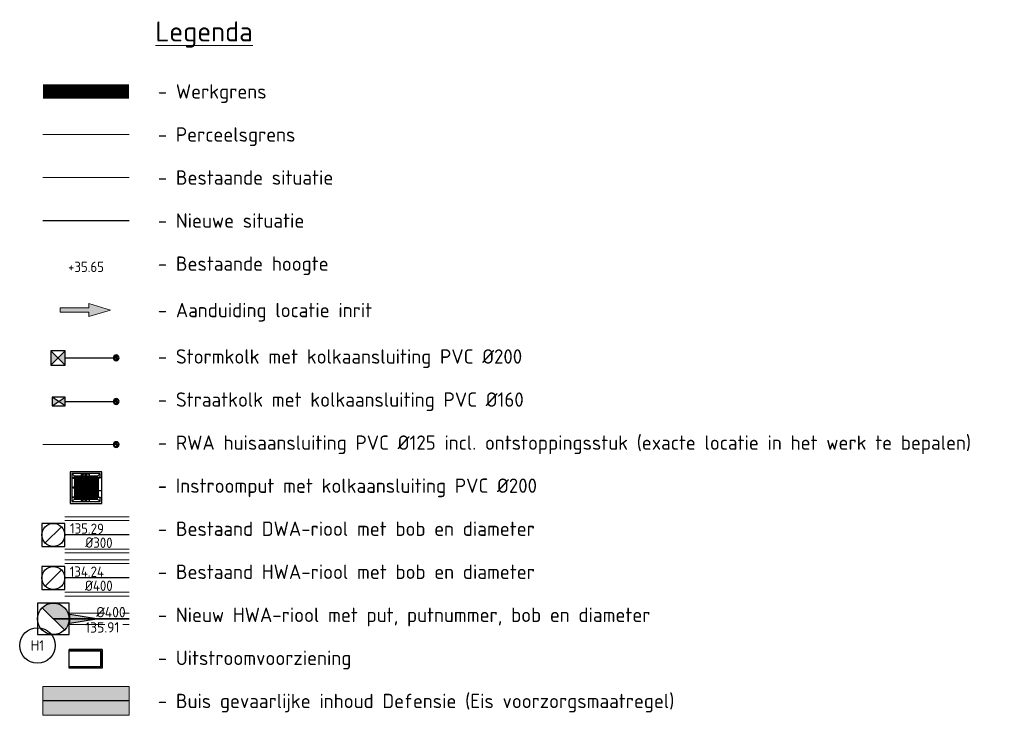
# Model space of a CAD drawing. Header units: metres. Extents: x 191795 to 192584, y 309727 to 309939.
# Tile 14 of 14: x 192540 to 192574, y 309855 to 309879. Entities that reach past the tile are written whole.
import ezdxf
from ezdxf.enums import TextEntityAlignment as Align
from ezdxf.lldxf.tags import DXFTag

# ---------------------------------------------------------------- set-up
doc = ezdxf.new("R2010")
doc.units = ezdxf.units.M
for name, pattern in [('CENTER2', [1.125, 0.75, -0.125, 0.125, -0.125]), ('DASHED2', [0.375, 0.25, -0.125]), ('RI-DWA-SO', [11, 5, -3, 0, -3]), ('RI-HWA', [7.4, 5, -2.4]), ('RI-HWA-SO', [7.4, 5, -2.4]), ('RI-HWA_AANSLUITLEIDING-SO', [4.8, 3, -1.8])]:
    doc.linetypes.add(name, pattern=pattern)
doc.layers.add('0_Ontwerp', color=7, linetype='Continuous')
for name, color, linetype, lineweight, transparency in [('B-ME-RI-GWA-G', 10, 'Continuous', 30, 0.5), ('B-WE-RI-DWA_BOB-T18', 10, 'Continuous', 18, 0.5), ('B-WE-RI-DWA_RIOOLLEIDING-DIKTE-G', 10, 'RI-DWA-SO', 5, 0.5), ('B-WE-RI-DWA_RIOOLLEIDING-G', 10, 'RI-DWA-SO', 30, 0.5), ('B-WE-RI-HWA-G', 161, 'RI-HWA', 30, 0.5), ('B-WE-RI-HWA_BOB-S', 161, 'Continuous', 13, 0.5), ('B-WE-RI-HWA_RIOOLLEIDING-DIKTE-G', 161, 'RI-HWA', 5, 0.5)]:
    doc.layers.add(name, color=color, linetype=linetype, lineweight=lineweight, transparency=transparency)
for name, color, linetype, lineweight in [('B-WE-KG-GRENS_PERCEEL-G', 150, 'KG-PERCEEL-SO', 18), ('B-WE-KL-BUISLEIDING GEVAARLIJKE INHOUD_OVERIG_254_DEFENSIE PIJPLEIDING ORGANISATIE-G', 20, 'Continuous', 30), ('B-WE-RI-HWA_PERCEELAANSLUITLEIDING-O', 150, 'Continuous', 18), ('B-WE-VH-KANTVERHARDING-G', 253, 'Continuous', 5), ('N-WE-KG-WERKGRENS-200-G', 252, 'CENTER2', 35), ('N-WE-RI-HWA-T18', 7, 'Continuous', 18), ('N-WE-RI-HWA_BOB-T18', 7, 'Continuous', 18), ('N-WE-RI-HWA_HULPSTUK-S-200', 150, 'Continuous', 25), ('N-WE-RI-HWA_KOLK_NORMALE STRAATKOLK-S-200', 84, 'Continuous', 25), ('N-WE-RI-HWA_KOLK_STORM-STRAATKOLK-S-200', 170, 'Continuous', 25), ('N-WE-RI-HWA_KOLKAANSLUITLEIDING-G', 150, 'RI-HWA_AANSLUITLEIDING-SO', 25), ('N-WE-RI-HWA_PUTNUMMER-S-200', 7, 'Continuous', 25), ('N-WE-RI-HWA_RIOOLLEIDING-PVC-DIKTE-G', 150, 'DASHED2', 9), ('N-WE-RI-HWA_RIOOLLEIDING_PVC-G', 150, 'RI-HWA-SO', 35), ('N-WE-RI-HWA_RIOOLPUT_BETON-S-200', 150, 'Continuous', 25), ('N-WE-RI-HWA_STROMINGSRICHTING-S-200', 7, 'Continuous', 25), ('N-WE-RI-HWA_UITLAATCONSTRUCTIE-S-200', 150, 'Continuous', 25), ('X-XX-AL-AANPIJLING_INRIT-S', 6, 'Continuous', 5), ('X-XX-AL-HOOGTELABEL_BESTAAND-S', 252, 'Continuous', 13), ('X-XX-AL-LEGENDA-G', 2, 'Continuous', 5), ('X-XX-AL-LEGENDA-T25', 2, 'Continuous', 5), ('X-XX-AL-LEGENDA-T35', 3, 'Continuous', 5)]:
    doc.layers.add(name, color=color, linetype=linetype, lineweight=lineweight)
doc.layers.add('B-WE-OG-INFO_EIS VOORZORGSMAATREGEL_DEFENSIE PIJPLEIDING ORGANISATIE-V', color=7, linetype='Continuous', lineweight=18, true_color=0xfa194b, transparency=0.8)
doc.styles.add('ISO', font='iso.shx')
doc.styles.add('ISOCP', font='isocp.shx')
doc.styles.add('NLCS-ISO', font='NLCS-ISO.ttf')
doc.styles.add('NLCS-ISO-M200-T18', font='NLCS-ISO.ttf', dxfattribs={"height": 0.36})
doc.styles.get("Standard").update_dxf_attribs({"font": 'arial.ttf'})
tags = doc.linetypes.add('KG-PERCEEL-SO', pattern='A,5.5,-2,["K",Standard,S=1.8,R=0,X=0,Y=-0.9],-2,5.5,-2,[5,NLCS.SHX,S=0.75,R=0,X=0,Y=0],-2', length=19).pattern_tags.tags
tags[6] = DXFTag(74, 10)

# ---------------------------------------------------------------- blocks, each defined once
blk = doc.blocks.new('SRI-KOLK_STRAAT-SO')
h = blk.add_hatch(color=256)
h.dxf.hatch_style = 1
h.paths.add_polyline_path([(-1.125, 1.5), (-1.125, 0), (0, 0.75)])
h.paths.add_polyline_path([(1.125, 1.5), (0, 0.75), (1.125, 0)])
for p, q in [((-1.125, 0), (1.125, 1.5)), ((1.125, 0), (-1.125, 1.5))]:
    blk.add_line(p, q)
blk.add_lwpolyline([(-1.125, 0), (1.125, 0), (1.125, 1.5), (-1.125, 1.5)], close=True)
blk = doc.blocks.new('Roosterdeksel')
at = {"lineweight": -2}
for points in [[(-1.1, -0.55), (0, -0.55), (0, 0.55), (-1.1, 0.55)], [(-0.95, -0.4), (-0.15, -0.4), (-0.15, 0.4), (-0.95, 0.4)]]:
    blk.add_lwpolyline(points, close=True, dxfattribs=at)
for points in [[(-0.555, 0.49), (-1.04, 0.49), (-1.04, -0.49), (-0.555, -0.49)], [(-0.555, 0.39), (-0.94, 0.39), (-0.94, -0.39), (-0.555, -0.39)], [(-0.06, 0.34), (-0.06, 0.49), (-0.545, 0.49)], [(-0.16, 0.34), (-0.16, 0.39), (-0.545, 0.39)], [(-0.545, -0.39), (-0.16, -0.39), (-0.16, -0.34)], [(-0.545, -0.49), (-0.06, -0.49), (-0.06, -0.34)]]:
    blk.add_lwpolyline(points, dxfattribs=at)
at = {"flags": 128}
for points in [[(-0.94, 0.39), (-1.04, 0.49)], [(-0.99, 0.372), (-0.99, 0.308)], [(-0.904, -0.39), (-0.904, 0.39)], [(-0.894, -0.39), (-0.894, 0.39)], [(-0.858, -0.39), (-0.858, 0.39)], [(-0.848, -0.39), (-0.848, 0.39)], [(-0.812, -0.39), (-0.812, 0.39)], [(-0.802, -0.39), (-0.802, 0.39)], [(-0.766, -0.39), (-0.766, 0.39)], [(-0.756, -0.39), (-0.756, 0.39)], [(-0.663, 0.44), (-0.735, 0.44)], [(-0.72, -0.39), (-0.72, 0.39)], [(-0.71, -0.39), (-0.71, 0.39)], [(-0.7, 0.472), (-0.7, 0.408)], [(-0.674, -0.39), (-0.674, 0.39)], [(-0.664, -0.39), (-0.664, 0.39)], [(-0.628, -0.39), (-0.628, 0.39)], [(-0.618, -0.39), (-0.618, 0.39)], [(-0.582, -0.39), (-0.582, 0.39)], [(-0.572, -0.39), (-0.572, 0.39)], [(-0.565, 0.4), (-0.565, 0.48)], [(-0.535, 0.454), (-0.565, 0.454)], [(-0.535, 0.426), (-0.565, 0.426)], [(-0.555, 0.48), (-0.555, 0.49)], [(-0.555, 0.4), (-0.555, 0.48)], [(-0.555, 0.39), (-0.555, 0.4)], [(-0.55, 0.378), (-0.55, 0.501)], [(-0.545, 0.48), (-0.545, 0.49)], [(-0.545, 0.4), (-0.545, 0.48)], [(-0.545, 0.39), (-0.545, 0.4)], [(-0.535, 0.4), (-0.535, 0.48)], [(-0.528, -0.39), (-0.528, 0.39)], [(-0.518, -0.39), (-0.518, 0.39)], [(-0.482, -0.39), (-0.482, 0.39)], [(-0.472, -0.39), (-0.472, 0.39)], [(-0.436, -0.39), (-0.436, 0.39)], [(-0.426, -0.39), (-0.426, 0.39)], [(-0.39, -0.39), (-0.39, 0.39)], [(-0.38, -0.39), (-0.38, 0.39)], [(-0.344, -0.39), (-0.344, 0.39)], [(-0.334, -0.39), (-0.334, 0.39)], [(-0.298, -0.39), (-0.298, 0.39)], [(-0.288, -0.39), (-0.288, 0.39)], [(-0.252, -0.39), (-0.252, 0.39)], [(-0.242, -0.39), (-0.242, 0.39)], [(-0.206, -0.39), (-0.206, 0.39)], [(-0.196, -0.39), (-0.196, 0.39)], [(-0.16, 0.39), (-0.06, 0.49)], [(-0.06, 0.35), (-0.15, 0.35)], [(-0.06, 0.35), (0, 0.35)], [(-0.953, 0.34), (-1.025, 0.34)], [(-0.953, 0), (-1.025, 0)], [(-0.99, 0.032), (-0.99, -0.032)], [(-0.12, 0.34), (-0.16, 0.34)], [(-0.16, -0.34), (-0.16, 0.34)], [(-0.12, -0.34), (-0.12, 0.34)], [(-0.12, 0.34), (-0.06, 0.34)], [(-0.953, -0.34), (-1.025, -0.34)], [(-0.99, -0.308), (-0.99, -0.372)], [(-0.12, -0.34), (-0.16, -0.34)], [(-0.12, -0.1), (-0.15, -0.1)], [(-0.12, -0.1), (0, -0.1)], [(-0.12, -0.34), (-0.06, -0.34)], [(-0.94, -0.39), (-1.04, -0.49)], [(-0.663, -0.44), (-0.735, -0.44)], [(-0.7, -0.408), (-0.7, -0.472)], [(-0.565, -0.48), (-0.565, -0.4)], [(-0.535, -0.426), (-0.565, -0.426)], [(-0.535, -0.454), (-0.565, -0.454)], [(-0.555, -0.4), (-0.555, -0.39)], [(-0.555, -0.48), (-0.555, -0.4)], [(-0.555, -0.49), (-0.555, -0.48)], [(-0.55, -0.502), (-0.55, -0.379)], [(-0.545, -0.4), (-0.545, -0.39)], [(-0.545, -0.48), (-0.545, -0.4)], [(-0.545, -0.49), (-0.545, -0.48)], [(-0.535, -0.48), (-0.535, -0.4)], [(-0.16, -0.39), (-0.06, -0.49)], [(-0.06, -0.35), (-0.15, -0.35)], [(-0.06, -0.35), (0, -0.35)]]:
    blk.add_lwpolyline(points, dxfattribs=at)
for points in [[(-0.655, 0.48), (-0.445, 0.48), (-0.445, 0.4), (-0.655, 0.4)], [(-0.655, -0.4), (-0.445, -0.4), (-0.445, -0.48), (-0.655, -0.48)]]:
    blk.add_lwpolyline(points, close=True)
for centre, radius in [((-0.99, 0.34), 0.015), ((-0.99, 0.34), 0.005), ((-0.7, 0.44), 0.015), ((-0.7, 0.44), 0.005), ((-0.99, 0), 0.015), ((-0.99, 0), 0.005), ((-0.99, -0.34), 0.015), ((-0.99, -0.34), 0.005), ((-0.7, -0.44), 0.015), ((-0.7, -0.44), 0.005)]:
    blk.add_circle(centre, radius)
blk = doc.blocks.new('SRI-UITSTROOMBAK-SO')
for p, q in [((-3.25, 11.56), (3.25, 11.56)), ((-3.25, 0), (-3.25, 11.56)), ((-2.75, 0.5), (-2.75, 11.56)), ((2.75, 0.5), (2.75, 11.56)), ((3.25, 0), (3.25, 11.56)), ((-3.25, 0), (3.25, 0)), ((-2.75, 0.5), (2.75, 0.5))]:
    blk.add_line(p, q)
at = {"flags": 128}
blk.add_lwpolyline([(-3.25, 11.56), (3.25, 11.56), (3.25, 0), (-3.25, 0)], close=True, dxfattribs=at)
blk = doc.blocks.new('SRI-HULP_INLAAT_160MM-SO')
h = blk.add_hatch(color=256)
h.dxf.hatch_style = 1
h.paths.add_polyline_path([(0, 0.71), (0, 0), (0.71, 0, 0.414214)])
h.paths.add_polyline_path([(0, 0), (-0.71, 0, 0.414214), (0, -0.71)])
for p, q in [((-0.71, 0), (0.71, 0)), ((0, 0.71), (0, -0.71))]:
    blk.add_line(p, q)
for radius in [1, 0.71]:
    blk.add_circle((0, 0), radius)
blk = doc.blocks.new('SRI-PUT_BETON-SO')
h = blk.add_hatch(color=256)
h.dxf.hatch_style = 1
h.paths.add_polyline_path([(1.41, 1.41, 0.668179), (-2, 0, 0.198912), (-1.41, -1.41)])
blk.add_line((-1.41, -1.41), (1.41, 1.41))
blk.add_lwpolyline([(-2, -2), (2, -2), (2, 2), (-2, 2)], close=True)
blk.add_circle((0, 0), 2)
blk = doc.blocks.new('SRI-STROOMRICHTING-SO')
blk.add_hatch(color=256).paths.add_polyline_path([(2.5, 0), (-2.5, -0.83), (-2.5, 0.83)])
at = {"flags": 128}
blk.add_lwpolyline([(2.5, 0), (-2.5, -0.83), (-2.5, 0.83)], close=True, dxfattribs=at)
blk = doc.blocks.new('SRI-PUTNUMMER-SO')
blk.add_circle((0, 0), 3.09)
at = {"style": 'NLCS-ISO'}
blk.add_attdef('PUTNR', text='', height=1.8, dxfattribs=at).set_placement((0, 0), align=Align.MIDDLE_CENTER)
blk = doc.blocks.new('B-SRI-PUT_GWA-SO')
blk.add_line((-1.41, -1.41), (1.41, 1.41))
at = {"lineweight": -3, "flags": 128}
blk.add_lwpolyline([(2, -2), (2, 2), (-2, 2), (-2, -2)], close=True, dxfattribs=at)
at = {"lineweight": -3}
blk.add_circle((0, 0), 2, dxfattribs=at)
blk = doc.blocks.new('SRI-KOLK_STRAAT_01-SO')
h = blk.add_hatch(color=256)
h.dxf.hatch_style = 1
h.paths.add_polyline_path([(0, 1.125), (-1.125, 2.25), (-1.125, 0)])
h.paths.add_polyline_path([(1.125, 2.25), (0, 1.125), (1.125, 0)])
for p, q in [((-1.125, 0), (1.125, 2.25)), ((1.125, 0), (-1.125, 2.25))]:
    blk.add_line(p, q)
blk.add_lwpolyline([(-1.125, 0), (1.125, 0), (1.125, 2.25), (-1.125, 2.25)], close=True)

msp = doc.modelspace()

# ---------------------------------------------------------------- hatches: boundary and pattern name
at = {"layer": 'B-WE-OG-INFO_EIS VOORZORGSMAATREGEL_DEFENSIE PIJPLEIDING ORGANISATIE-V'}
msp.add_hatch(color=256, dxfattribs=at).paths.add_polyline_path([(192544.001, 309854.628), (192544.001, 309855.628), (192541.001, 309855.628), (192541.001, 309854.628)])
at = {"layer": 'X-XX-AL-AANPIJLING_INRIT-S'}
msp.add_hatch(color=254, dxfattribs=at).paths.add_polyline_path([(192541.604, 309868.822), (192541.604, 309868.672), (192542.604, 309868.672), (192542.604, 309868.522), (192543.354, 309868.747), (192542.604, 309868.972), (192542.604, 309868.822)])

# ---------------------------------------------------------------- linework, layer by layer
at = {"layer": '0_Ontwerp'}
msp.add_lwpolyline([(192541.001, 309871.865), (192544.001, 309871.865)], dxfattribs=at)
at = {"layer": 'B-WE-KG-GRENS_PERCEEL-G', "ltscale": 0.75, "flags": 128}
msp.add_lwpolyline([(192541.001, 309874.865), (192544.001, 309874.865)], dxfattribs=at)
at = {"layer": 'B-WE-KL-BUISLEIDING GEVAARLIJKE INHOUD_OVERIG_254_DEFENSIE PIJPLEIDING ORGANISATIE-G', "flags": 128}
msp.add_lwpolyline([(192544.001, 309855.128), (192541.001, 309855.128)], dxfattribs=at)
at = {"layer": 'B-WE-RI-DWA_RIOOLLEIDING-DIKTE-G', "ltscale": 0.5}
for p, q in [((192544.001, 309861.544), (192541.761, 309861.544)), ((192544.001, 309861.414), (192541.761, 309861.414)), ((192544.001, 309860.414), (192541.761, 309860.414)), ((192544.001, 309860.284), (192541.761, 309860.284))]:
    msp.add_line(p, q, dxfattribs=at)
at = {"layer": 'B-WE-RI-DWA_RIOOLLEIDING-G'}
msp.add_line((192544.001, 309860.914), (192541.761, 309860.914), dxfattribs=at)
at = {"layer": 'B-WE-RI-HWA-G'}
msp.add_line((192544.001, 309859.414), (192541.761, 309859.414), dxfattribs=at)
at = {"layer": 'B-WE-RI-HWA_PERCEELAANSLUITLEIDING-O', "flags": 128}
msp.add_lwpolyline([(192541.001, 309864.061), (192543.553, 309864.061)], dxfattribs=at)
at = {"layer": 'B-WE-RI-HWA_RIOOLLEIDING-DIKTE-G', "ltscale": 0.5}
for p, q in [((192544.001, 309860.044), (192541.761, 309860.044)), ((192544.001, 309859.914), (192541.761, 309859.914)), ((192544.001, 309858.914), (192541.761, 309858.914)), ((192544.001, 309858.784), (192541.761, 309858.784))]:
    msp.add_line(p, q, dxfattribs=at)
at = {"layer": 'B-WE-VH-KANTVERHARDING-G', "flags": 128}
msp.add_lwpolyline([(192541.001, 309873.365), (192544.001, 309873.365)], dxfattribs=at)
at = {"layer": 'N-WE-KG-WERKGRENS-200-G', "ltscale": 10, "const_width": 0.5, "flags": 128}
msp.add_lwpolyline([(192541.001, 309876.365), (192544.001, 309876.365)], dxfattribs=at)
at = {"layer": 'N-WE-RI-HWA_KOLKAANSLUITLEIDING-G', "flags": 128}
for points in [[(192541.776, 309867.082), (192543.553, 309867.082)], [(192541.776, 309865.561), (192543.553, 309865.561)]]:
    msp.add_lwpolyline(points, dxfattribs=at)
at = {"layer": 'N-WE-RI-HWA_RIOOLLEIDING-PVC-DIKTE-G', "ltscale": 5}
for p, q in [((192541.911, 309858.189), (192544.001, 309858.189)), ((192541.911, 309857.789), (192544.001, 309857.789))]:
    msp.add_line(p, q, dxfattribs=at)
at = {"layer": 'N-WE-RI-HWA_RIOOLLEIDING_PVC-G'}
msp.add_line((192541.361, 309857.989), (192544.001, 309857.989), dxfattribs=at)
at = {"layer": 'X-XX-AL-AANPIJLING_INRIT-S', "color": 6}
msp.add_lwpolyline([(192541.604, 309868.822), (192541.604, 309868.672), (192542.604, 309868.672), (192542.604, 309868.522), (192543.354, 309868.747), (192542.604, 309868.972), (192542.604, 309868.822)], close=True, dxfattribs=at)
at = {"layer": 'X-XX-AL-LEGENDA-G', "color": 2}
msp.add_lwpolyline([(192544.001, 309854.628), (192544.001, 309855.628), (192541.001, 309855.628), (192541.001, 309854.628)], close=True, dxfattribs=at)

# ---------------------------------------------------------------- block references
at = {"layer": 'B-ME-RI-GWA-G', "xscale": 0.2000000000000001, "yscale": 0.2000000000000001, "zscale": 0.2000000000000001, "rotation": 179.9976038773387}
for p in [(192541.361, 309860.914), (192541.361, 309859.414)]:
    msp.add_blockref('B-SRI-PUT_GWA-SO', p, dxfattribs=at)
at = {"layer": 'N-WE-RI-HWA_HULPSTUK-S-200', "xscale": -0.1, "yscale": 0.1, "zscale": 0.1, "rotation": 4.136700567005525}
for p in [(192543.553, 309867.082), (192543.553, 309865.561), (192543.553, 309864.061)]:
    msp.add_blockref('SRI-HULP_INLAAT_160MM-SO', p, dxfattribs=at)
at = {"layer": 'N-WE-RI-HWA_KOLK_NORMALE STRAATKOLK-S-200', "xscale": 0.2, "yscale": 0.2, "zscale": 0.2}
msp.add_blockref('SRI-KOLK_STRAAT-SO', (192541.551, 309865.411), dxfattribs=at)
at = {"layer": 'N-WE-RI-HWA_KOLK_STORM-STRAATKOLK-S-200', "xscale": 0.2222222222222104, "yscale": 0.2222222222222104, "zscale": 0.2222222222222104, "rotation": 180.000000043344}
msp.add_blockref('SRI-KOLK_STRAAT_01-SO', (192541.526, 309867.332), dxfattribs=at)
at = {"layer": 'N-WE-RI-HWA_PUTNUMMER-S-200', "xscale": 0.2, "yscale": 0.2, "zscale": 0.2}
msp.add_blockref('SRI-PUTNUMMER-SO', (192540.809, 309857.062), dxfattribs=at).add_auto_attribs({'PUTNR': 'H1'})
at = {"layer": 'N-WE-RI-HWA_RIOOLPUT_BETON-S-200'}
msp.add_blockref('Roosterdeksel', (192543.051, 309862.563), dxfattribs=at)
at = {"layer": 'N-WE-RI-HWA_RIOOLPUT_BETON-S-200', "xscale": 0.275, "yscale": 0.275, "zscale": 0.275, "rotation": 269.9999999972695}
msp.add_blockref('SRI-PUT_BETON-SO', (192541.361, 309857.989), dxfattribs=at)
at = {"layer": 'N-WE-RI-HWA_STROMINGSRICHTING-S-200', "xscale": 0.2000000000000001, "yscale": 0.2000000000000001, "zscale": 0.2000000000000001}
msp.add_blockref('SRI-STROOMRICHTING-SO', (192542.433, 309857.989), dxfattribs=at)
at = {"layer": 'N-WE-RI-HWA_UITLAATCONSTRUCTIE-S-200', "xscale": 0.1, "yscale": 0.1, "zscale": 0.1, "rotation": 90}
msp.add_blockref('SRI-UITSTROOMBAK-SO', (192543.066, 309856.591), dxfattribs=at)

# ---------------------------------------------------------------- texts
at = {"layer": 'B-WE-RI-DWA_BOB-T18', "style": 'ISO', "oblique": 360}
for s, p in [('135.29', (192542.528, 309860.845)), ('%%C300', (192542.944, 309860.355))]:
    msp.add_text(s, height=0.36, rotation=359.0204, dxfattribs=at).set_placement(p, align=Align.BOTTOM_CENTER)
at = {"layer": 'B-WE-RI-HWA_BOB-S', "style": 'ISO', "oblique": 0}
for s, p in [('134.24', (192542.528, 309859.345)), ('%%C400', (192542.944, 309858.855))]:
    msp.add_text(s, height=0.36, rotation=359.7747, dxfattribs=at).set_placement(p, align=Align.BOTTOM_CENTER)
at = {"layer": 'N-WE-RI-HWA-T18', "insert": (192542.856, 309858.403), "char_height": 0.36, "attachment_point": 1, "rotation": 0, "style": 'NLCS-ISO-M200-T18'}
msp.add_mtext_dynamic_manual_height_columns('Ø400', width=2.68793, gutter_width=1.8, heights=[0], dxfattribs=at)
at = {"layer": 'N-WE-RI-HWA_BOB-T18', "insert": (192542.472, 309857.867), "char_height": 0.36, "attachment_point": 1, "rotation": 0.3653, "style": 'NLCS-ISO-M200-T18'}
msp.add_mtext_dynamic_manual_height_columns('135.91', width=2.20709, gutter_width=1.8, heights=[0], dxfattribs=at)
at = {"layer": 'X-XX-AL-HOOGTELABEL_BESTAAND-S', "style": 'ISOCP'}
msp.add_text('+35.65', height=0.36, dxfattribs=at).set_placement((192542.501, 309869.965), align=Align.BOTTOM_CENTER)
at = {"layer": 'X-XX-AL-LEGENDA-T25', "color": 2, "style": 'NLCS-ISO'}
for s, p in [('- Werkgrens', (192545.001, 309876.365)), ('- Perceelsgrens', (192545.001, 309874.865)), ('- Bestaande situatie', (192545.001, 309873.365)), ('- Nieuwe situatie', (192545.001, 309871.865)), ('- Bestaande hoogte ', (192545.001, 309870.365)), ('- Aanduiding locatie inrit', (192545.001, 309868.747)), ('- Stormkolk met kolkaansluiting PVC Ø200', (192545.001, 309867.13)), ('- Straatkolk met kolkaansluiting PVC Ø160', (192545.001, 309865.629)), ('- RWA huisaansluiting PVC Ø125 incl. ontstoppingsstuk (exacte locatie in het werk te bepalen)', (192545.001, 309864.129)), ('- Instroomput met kolkaansluiting PVC Ø200', (192545.001, 309862.629)), ('- Bestaand DWA-riool met bob en diameter', (192545.001, 309861.129)), ('- Bestaand HWA-riool met bob en diameter', (192545.001, 309859.629)), ('- Nieuw HWA-riool met put, putnummer, bob en diameter', (192545.001, 309858.129)), ('- Uitstroomvoorziening', (192545.001, 309856.628)), ('- Buis gevaarlijke inhoud Defensie (Eis voorzorgsmaatregel)', (192545.001, 309855.128))]:
    msp.add_text(s, height=0.5, dxfattribs=at).set_placement(p, align=Align.MIDDLE_LEFT)
at = {"layer": 'X-XX-AL-LEGENDA-T35', "color": 3, "style": 'NLCS-ISO'}
msp.add_text('%%ULegenda', height=0.7, dxfattribs=at).set_placement((192544.918, 309878.105))

doc.saveas('drawing.dxf')
